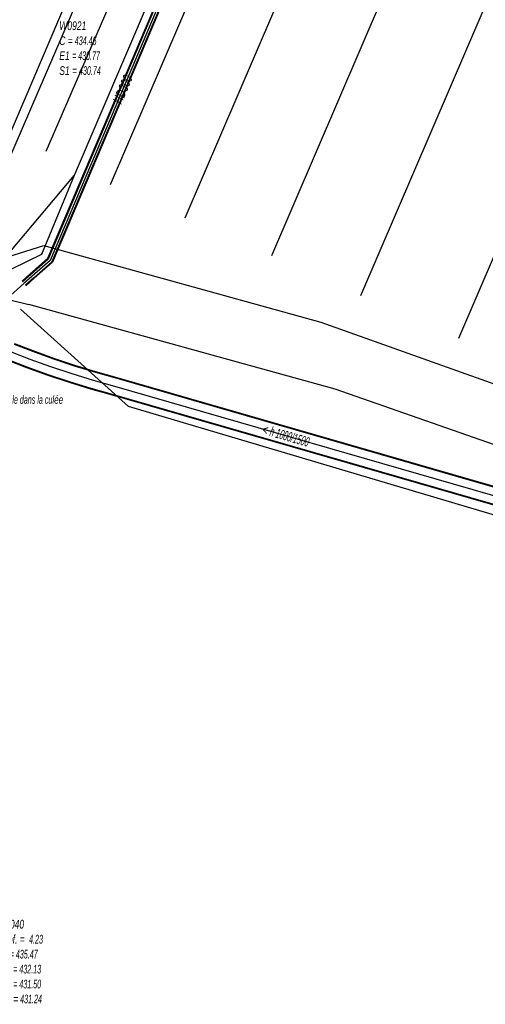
# Model space of a CAD drawing. Header units: metres. Extents: x 2695563 to 2696938, y 1260544 to 1262032.
# Tile 192 of 256: x 2696167 to 2696194, y 1261793 to 1261849. Entities that reach past the tile are written whole.
import ezdxf

# ---------------------------------------------------------------- set-up
doc = ezdxf.new("R2010")
doc.units = ezdxf.units.M
doc.header["$LTSCALE"] = 100
doc.linetypes.add('AUSGEZOGEN', pattern=[0])
doc.linetypes.add('STRICHLINIE2_S3', pattern=[0.25, 0.15, -0.1])
for name, color, linetype in [('Eau portable_Cadastre des conduites_Conduite', 171, 'AUSGEZOGEN'), ('EU_Cadastre des conduites', 24, 'AUSGEZOGEN'), ('EU_Cadastre des conduites – Texte', 7, 'AUSGEZOGEN'), ('EU_Cadastre des conduites_Regard normalisé – Texte', 24, 'AUSGEZOGEN'), ('Gaz_Cadastre des conduites_Conduite', 32, 'AUSGEZOGEN'), ('Gaz_Cadastre des conduites_Conduite_Texte', 32, 'AUSGEZOGEN'), ('Réseau électrique_Cadastre des conduite_Tronçon de tracé', 1, 'AUSGEZOGEN'), ('TV_Cadastre des conduites_CONDUITE', 92, 'AUSGEZOGEN')]:
    doc.layers.add(name, color=color, linetype=linetype)
doc.styles.add('ARIAL', font='arial.ttf')

# ---------------------------------------------------------------- blocks, each defined once
blk = doc.blocks.new('COMPLEXOBJECT_1898')
at = {"layer": 'Réseau électrique_Cadastre des conduite_Tronçon de tracé', "color": 1, "linetype": 'AUSGEZOGEN', "transparency": 33554687}
blk.add_lwpolyline([(6201.245, 11822.735), (6193.626, 11825.158), (6184.421, 11828.373), (6166.761, 11833.25)], dxfattribs=at)
blk.add_arc((6189.234, 11927.703), 97.09, 252.7489, 256.61662, dxfattribs=at)
blk = doc.blocks.new('COMPLEXOBJECT_2206')
at = {"layer": 'Réseau électrique_Cadastre des conduite_Tronçon de tracé', "color": 1, "linetype": 'AUSGEZOGEN', "transparency": 33554687}
blk.add_lwpolyline([(6159.765, 11839.247), (6160.316, 11840.61), (6168.549, 11860.384)], dxfattribs=at)
blk.add_arc((6178.592, 11832.449), 20.017, 160.1454, 172.6193, dxfattribs=at)

msp = doc.modelspace()

# ---------------------------------------------------------------- linework, layer by layer
at = {"layer": 'Eau portable_Cadastre des conduites_Conduite', "color": 7, "linetype": 'AUSGEZOGEN', "transparency": 33554687}
msp.add_lwpolyline([(2696207.24, 1261937.759), (2696185.971, 1261888.318), (2696165.025, 1261839.205), (2696164.935, 1261839.016), (2696164.473, 1261838.04), (2696163.537, 1261836.421), (2696162.945, 1261835.458), (2696162.424, 1261835.078)], dxfattribs=at)
at = {"layer": 'EU_Cadastre des conduites', "linetype": 'AUSGEZOGEN', "transparency": 33554687}
for p, q in [((2696167.962, 1261830.347), (2696166.899, 1261830.759)), ((2696167.969, 1261830.365), (2696166.906, 1261830.778)), ((2696167.976, 1261830.384), (2696166.914, 1261830.797)), ((2696169.159, 1261829.915), (2696167.962, 1261830.347)), ((2696169.166, 1261829.934), (2696167.969, 1261830.365)), ((2696169.172, 1261829.952), (2696167.976, 1261830.384)), ((2696170.366, 1261829.514), (2696169.159, 1261829.915)), ((2696170.372, 1261829.533), (2696169.166, 1261829.934)), ((2696170.378, 1261829.552), (2696169.172, 1261829.952)), ((2696167.612, 1261829.41), (2696166.525, 1261829.832)), ((2696167.619, 1261829.429), (2696166.532, 1261829.85)), ((2696167.626, 1261829.447), (2696166.54, 1261829.869)), ((2696168.832, 1261828.97), (2696167.612, 1261829.41)), ((2696168.838, 1261828.989), (2696167.619, 1261829.429)), ((2696168.845, 1261829.008), (2696167.626, 1261829.447)), ((2696171.583, 1261829.143), (2696170.366, 1261829.514)), ((2696171.589, 1261829.163), (2696170.372, 1261829.533)), ((2696171.594, 1261829.182), (2696170.378, 1261829.552)), ((2696170.063, 1261828.561), (2696168.832, 1261828.97)), ((2696170.069, 1261828.58), (2696168.838, 1261828.989)), ((2696170.075, 1261828.599), (2696168.845, 1261829.008)), ((2696172.818, 1261828.802), (2696171.583, 1261829.143)), ((2696172.823, 1261828.821), (2696171.589, 1261829.163)), ((2696172.829, 1261828.84), (2696171.594, 1261829.182)), ((2696232.545, 1261811.54), (2696172.818, 1261828.802)), ((2696232.551, 1261811.559), (2696172.823, 1261828.821)), ((2696232.556, 1261811.578), (2696172.829, 1261828.84)), ((2696171.304, 1261828.183), (2696170.063, 1261828.561)), ((2696171.31, 1261828.202), (2696170.069, 1261828.58)), ((2696171.315, 1261828.221), (2696170.075, 1261828.599)), ((2696172.551, 1261827.859), (2696171.31, 1261828.202)), ((2696172.556, 1261827.878), (2696171.315, 1261828.221)), ((2696172.545, 1261827.84), (2696171.304, 1261828.183)), ((2696232.278, 1261810.576), (2696172.545, 1261827.84)), ((2696232.283, 1261810.595), (2696172.551, 1261827.859)), ((2696232.289, 1261810.614), (2696172.556, 1261827.878))]:
    msp.add_line(p, q, dxfattribs=at)
at = {"layer": 'EU_Cadastre des conduites', "color": 255, "transparency": 33554687}
for p, q in [((2696167.794, 1261829.897), (2696166.719, 1261830.314)), ((2696169.002, 1261829.461), (2696167.794, 1261829.897)), ((2696170.221, 1261829.056), (2696169.002, 1261829.461)), ((2696171.449, 1261828.682), (2696170.221, 1261829.056)), ((2696172.687, 1261828.34), (2696171.449, 1261828.682)), ((2696232.417, 1261811.077), (2696172.687, 1261828.34))]:
    msp.add_line(p, q, dxfattribs=at)
at = {"layer": 'EU_Cadastre des conduites', "color": 24, "linetype": 'AUSGEZOGEN', "transparency": 33554687}
for points in [[(2696168.72, 1261841.911), (2696175.561, 1261857.688), (2696175.59, 1261858.384), (2696175.818, 1261858.981), (2696176.311, 1261859.436), (2696188.763, 1261888.209), (2696189.519, 1261889.344), (2696190.291, 1261889.92), (2696190.687, 1261890.841), (2696190.805, 1261892.109), (2696190.925, 1261892.484)], [(2696172.445, 1261839.981), (2696192.847, 1261887.493), (2696193.307, 1261887.682)], [(2696176.753, 1261838.062), (2696197.152, 1261885.578), (2696197.521, 1261885.795)], [(2696181.738, 1261835.897), (2696202.13, 1261883.371), (2696202.598, 1261883.556)], [(2696186.889, 1261833.59), (2696207.281, 1261881.084), (2696207.748, 1261881.28)], [(2696192.542, 1261831.128), (2696212.921, 1261878.595), (2696213.308, 1261878.819)]]:
    msp.add_lwpolyline(points, dxfattribs=at)
at = {"layer": 'Gaz_Cadastre des conduites_Conduite', "linetype": 'AUSGEZOGEN', "transparency": 33554687}
for p, q in [((2696211.484, 1261936.246), (2696168.81, 1261835.711)), ((2696211.503, 1261936.244), (2696168.825, 1261835.7)), ((2696211.523, 1261936.243), (2696168.841, 1261835.689)), ((2696211.797, 1261936.217), (2696169.059, 1261835.531)), ((2696211.817, 1261936.216), (2696169.075, 1261835.52)), ((2696211.836, 1261936.214), (2696169.09, 1261835.509)), ((2696168.81, 1261835.711), (2696167.811, 1261834.826)), ((2696168.825, 1261835.7), (2696167.823, 1261834.812)), ((2696168.841, 1261835.689), (2696167.836, 1261834.798)), ((2696169.059, 1261835.531), (2696168.01, 1261834.602)), ((2696169.075, 1261835.52), (2696168.023, 1261834.588)), ((2696169.09, 1261835.509), (2696168.035, 1261834.574)), ((2696167.811, 1261834.826), (2696167.332, 1261834.401)), ((2696167.823, 1261834.812), (2696167.344, 1261834.387)), ((2696167.836, 1261834.798), (2696167.357, 1261834.373)), ((2696168.01, 1261834.602), (2696167.531, 1261834.177)), ((2696168.023, 1261834.588), (2696167.544, 1261834.163)), ((2696168.035, 1261834.574), (2696167.556, 1261834.149))]:
    msp.add_line(p, q, dxfattribs=at)
at = {"layer": 'Gaz_Cadastre des conduites_Conduite', "color": 255, "linetype": 'AUSGEZOGEN', "transparency": 33554687}
for p, q in [((2696211.66, 1261936.23), (2696168.95, 1261835.61)), ((2696168.95, 1261835.61), (2696167.923, 1261834.7)), ((2696167.923, 1261834.7), (2696167.444, 1261834.275))]:
    msp.add_line(p, q, dxfattribs=at)
at = {"layer": 'Gaz_Cadastre des conduites_Conduite', "color": 32, "linetype": 'AUSGEZOGEN', "transparency": 33554687}
msp.add_lwpolyline([(2696167.444, 1261834.275), (2696166.49, 1261833.43), (2696166.02, 1261832.77), (2696165.516, 1261830.433), (2696165.36, 1261829.71)], dxfattribs=at)
at = {"layer": 'Réseau électrique_Cadastre des conduite_Tronçon de tracé', "color": 1, "linetype": 'AUSGEZOGEN', "transparency": 33554687}
msp.add_line((2696165.628, 1261839.245), (2696175.025, 1261860.991), dxfattribs=at)
at = {"layer": 'Réseau électrique_Cadastre des conduite_Tronçon de tracé', "color": 1, "linetype": 'STRICHLINIE2_S3', "transparency": 33554687}
msp.add_line((2696165.639, 1261834.91), (2696170.36, 1261840.52), dxfattribs=at)
for points in [[(2696170.36, 1261840.52), (2696188.669, 1261883.441), (2696210.859, 1261935.351), (2696211.108, 1261937.524), (2696240.38, 1262005.938)], [(2696165.71, 1261834.62), (2696168.47, 1261835.97), (2696170.36, 1261840.52)]]:
    msp.add_lwpolyline(points, dxfattribs=at)
at = {"layer": 'Réseau électrique_Cadastre des conduite_Tronçon de tracé', "color": 1, "linetype": 'AUSGEZOGEN', "transparency": 33554687}
msp.add_lwpolyline([(2696409.549, 1261724.574), (2696412.26, 1261729.3), (2696411.36, 1261729.88), (2696414.39, 1261735.02), (2696415.85, 1261741.17), (2696418.82, 1261749.82), (2696371.78, 1261798.73), (2696370.84, 1261799.71), (2696342.04, 1261806.75), (2696331.96, 1261809.1), (2696283.38, 1261810.88), (2696277.71, 1261809.67), (2696260.33, 1261801.38), (2696173.47, 1261827.187), (2696167.243, 1261832.787)], dxfattribs=at)
at = {"layer": 'TV_Cadastre des conduites_CONDUITE', "color": 92, "linetype": 'AUSGEZOGEN', "transparency": 33554687}
msp.add_lwpolyline([(2696159.525, 1261833.628), (2696168.583, 1261836.462), (2696184.573, 1261832.038), (2696265.383, 1261803.257), (2696270.248, 1261802.324), (2696275.393, 1261801.752), (2696280.824, 1261801.824), (2696285.612, 1261802.324), (2696292.165, 1261803.82), (2696316.564, 1261807.956), (2696318.339, 1261810.426), (2696351.62, 1261806.684), (2696356.573, 1261806.254), (2696357.645, 1261806.04), (2696358.216, 1261805.468), (2696360.494, 1261802.81), (2696365.419, 1261797.748)], dxfattribs=at)

# ---------------------------------------------------------------- block references
at = {"layer": 'Réseau électrique_Cadastre des conduite_Tronçon de tracé', "color": 1, "linetype": 'AUSGEZOGEN', "lineweight": -3, "transparency": 33554687}
for name in ['COMPLEXOBJECT_1898', 'COMPLEXOBJECT_2206']:
    msp.add_blockref(name, (2690000.97, 1249999.81), dxfattribs=at)

# ---------------------------------------------------------------- texts
at = {"layer": 'EU_Cadastre des conduites – Texte', "color": 24, "transparency": 33554687, "insert": (2696182.548, 1261825.495), "char_height": 0.55705, "width": 6, "attachment_point": 5, "rotation": 343.7991, "style": 'ARIAL'}
msp.add_mtext('\\A1;{\\fArial|i1|b0;\\H0.557054;\\W0.700000;\\C24;< \\W0.490000;h 1000/1500}\\P', dxfattribs=at)
at = {"layer": 'EU_Cadastre des conduites_Regard normalisé – Texte', "color": 24, "transparency": 33554687, "char_height": 0.50641, "attachment_point": 1, "line_spacing_factor": 1.024096, "style": 'ARIAL'}
for s, insert, width in [('\\A1;{\\fArial|b0|i1|c0|p34;\\W0.69532;W0921}\\P{\\fArial|b0|i1|c0|p34;\\H0.99721x;\\W0.69532;C =\\W0.48672; 434.46}\\P{\\fArial|b0|i1|c0|p34;\\H0.99721x;\\W0.69532;E1 \\W0.48672;= 430.77}\\P{\\fArial|b0|i1|c0|p34;\\H0.99721x;\\W0.69532;S1 =\\W0.48672; 430.74}', (2696169.483, 1261849.403), 2.83792), ('\\A1;{\\fArial|b0|i1|c0|p34;\\W0.69709;45040}\\P{\\fArial|b0|i1|c0|p34;\\H0.99721x;\\W0.69709;prof. = \\W0.48796; 4.23}\\P{\\fArial|b0|i1|c0|p34;\\H0.99721x;\\W0.69709;C =\\W0.48796; 435.47}\\P{\\fArial|b0|i1|c0|p34;\\H0.99721x;\\W0.69709;E1 \\W0.48796;= 432.13}\\P{\\fArial|b0|i1|c0|p34;\\H0.99721x;\\W0.69709;E2 \\W0.48796;= 431.50}\\P{\\fArial|b0|i1|c0|p34;\\H0.99721x;\\W0.69709;S1 =\\W0.48796; 431.24}', (2696166.083, 1261797.558), 2.84864)]:
    msp.add_mtext(s, dxfattribs=dict(at, insert=insert, width=width))
at = {"layer": 'EU_Cadastre des conduites_Regard normalisé – Texte', "color": 24, "transparency": 33554687, "insert": (2696165.023, 1261827.817), "char_height": 0.48109, "width": 4.6651, "attachment_point": 1, "style": 'ARIAL'}
msp.add_mtext('\\A1;{\\fArial|b0|i1|c0|p34;\\W0.7;Couverc\\W0.49;le dans la cu\\W0.7;lée}', dxfattribs=at)
at = {"layer": 'Gaz_Cadastre des conduites_Conduite_Texte', "color": 32, "transparency": 33554687, "insert": (2696173.144, 1261845.476), "char_height": 0.55825, "width": 1.90938, "attachment_point": 5, "rotation": 67.0005, "style": 'ARIAL'}
msp.add_mtext('\\A1;{\\fArial|i1|b0;\\H0.558250;\\W0.700000;\\C32;HD300}\\P', dxfattribs=at)

doc.saveas('drawing.dxf')
